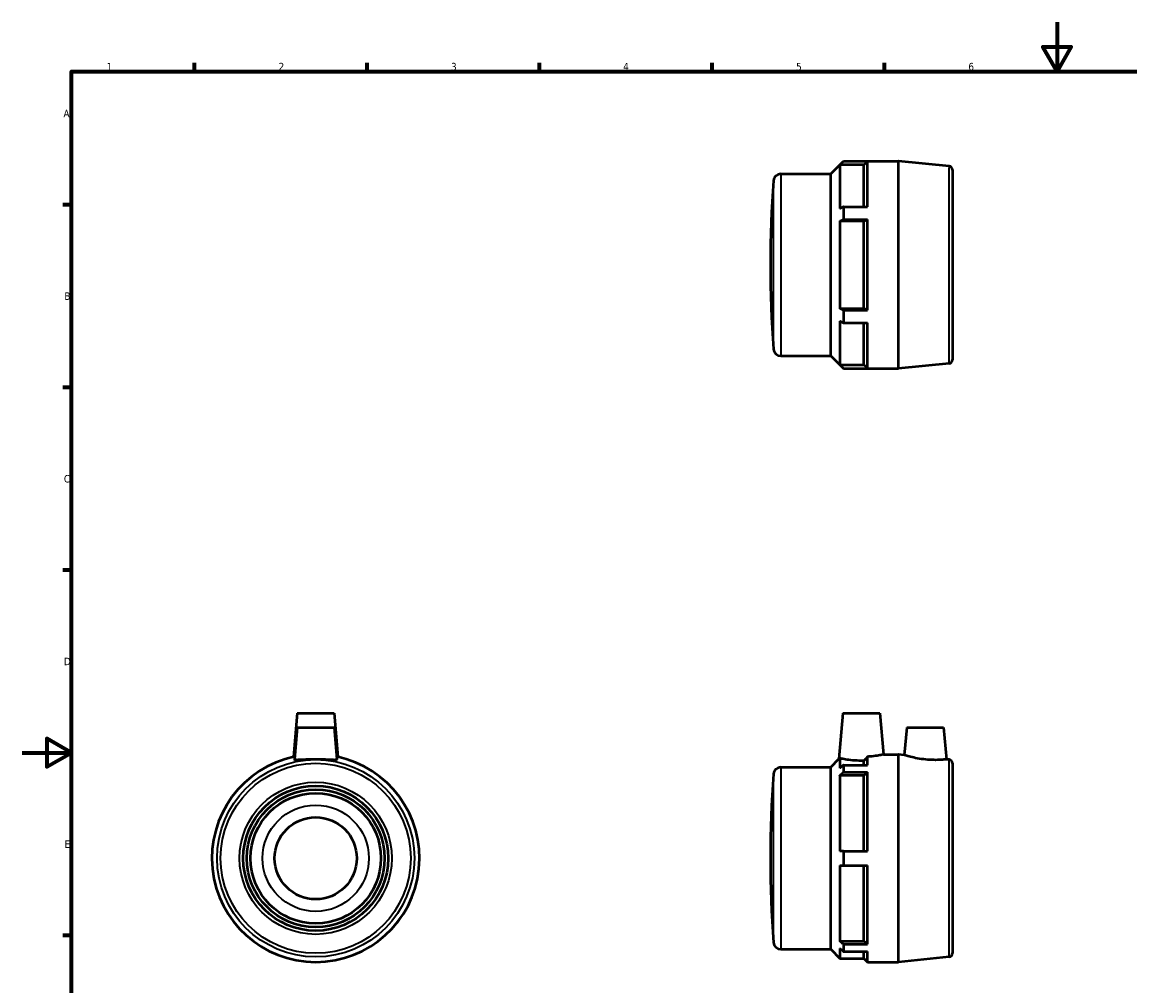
# Model space of a CAD drawing. Header units: millimetres. Extents: x 0 to 900, y -190 to 605.
# Tile 2 of 3: x 0 to 450, y 202 to 594. Entities that reach past the tile are written whole.
import ezdxf

# ---------------------------------------------------------------- set-up
doc = ezdxf.new("R2010")
doc.units = ezdxf.units.MM
for name, color, linetype, lineweight in [('Border (ANSI)', 7, 'Continuous', 70), ('Visible (ANSI)', 7, 'Continuous', 50), ('Visible Narrow (ANSI)', 7, 'Continuous', 35)]:
    doc.layers.add(name, color=color, linetype=linetype, lineweight=lineweight)
doc.styles.add('Note Text (ANSI)', font='tahoma.ttf')

# ---------------------------------------------------------------- blocks, each defined once
blk = doc.blocks.new('Borders Default Border')
at = {"layer": 'Border (ANSI)'}
for p, q in [((70.08, 574), (70.08, 577.45)), ((140.17, 574), (140.17, 577.45)), ((210.25, 574), (210.25, 577.45)), ((280.33, 574), (280.33, 577.45)), ((350.42, 574), (350.42, 577.45)), ((20, 519.75), (16.55, 519.75)), ((20, 445.5), (16.55, 445.5)), ((20, 371.25), (16.55, 371.25)), ((20, 222.75), (16.55, 222.75))]:
    blk.add_line(p, q, dxfattribs=at)
at = {"layer": 'Border (ANSI)', "flags": 128}
for points in [[(420.5, 594), (420.5, 574), (414.73, 584), (426.27, 584), (420.5, 574)], [(20, 20), (20, 574), (821, 574), (821, 20), (20, 20)], [(0, 297), (20, 297), (10, 302.77), (10, 291.23), (20, 297)]]:
    blk.add_lwpolyline(points, dxfattribs=at)
at = {"layer": 'Border (ANSI)', "char_height": 3.05, "attachment_point": 7, "style": 'Note Text (ANSI)'}
for s, insert in [('1', (34.35, 574.4)), ('2', (104.2, 574.4)), ('3', (174.26, 574.34)), ('4', (244.23, 574.4)), ('5', (314.48, 574.34)), ('6', (384.49, 574.34)), ('A', (16.78, 555.35)), ('B', (17.15, 481.1)), ('C', (16.95, 406.8)), ('D', (16.96, 332.6)), ('E', (17.21, 258.35))]:
    blk.add_mtext(s, dxfattribs=dict(at, insert=insert))

msp = doc.modelspace()

# ---------------------------------------------------------------- linework, layer by layer
at = {"layer": 'Visible (ANSI)'}
for p, q in [((328.531, 532.342), (333.711, 537.522)), ((332.231, 535.936), (332.231, 518.189)), ((342.027, 535.936), (332.231, 535.936)), ((333.711, 537.522), (333.711, 537.419)), ((333.711, 537.522), (355.907, 537.522)), ((333.711, 537.419), (343.507, 537.419)), ((342.027, 518.931), (342.027, 535.936)), ((343.507, 518.931), (343.507, 537.419)), ((376.699, 535.436), (356.055, 537.515)), ((308.238, 532.342), (328.531, 532.342)), ((328.531, 458.342), (328.531, 532.342)), ((378.031, 533.964), (378.031, 456.721)), ((333.711, 518.931), (333.711, 513.83)), ((333.711, 518.931), (343.507, 518.931)), ((333.711, 513.83), (343.507, 513.83)), ((343.507, 476.854), (343.507, 513.83)), ((332.231, 513.089), (332.231, 477.596)), ((342.027, 513.089), (332.231, 513.089)), ((342.027, 477.596), (342.027, 513.089)), ((332.231, 477.596), (342.027, 477.596)), ((333.711, 476.854), (333.711, 471.753)), ((333.711, 476.854), (343.507, 476.854)), ((332.231, 472.495), (332.231, 454.749)), ((333.711, 471.753), (343.507, 471.753)), ((342.027, 454.749), (342.027, 471.753)), ((343.507, 453.265), (343.507, 471.753)), ((308.238, 458.342), (328.531, 458.342)), ((328.531, 458.342), (333.711, 453.162)), ((332.231, 454.749), (342.027, 454.749)), ((376.699, 455.248), (356.055, 453.17)), ((333.711, 453.265), (333.711, 453.162)), ((333.711, 453.265), (343.507, 453.265)), ((333.711, 453.162), (355.907, 453.162)), ((111.779, 313.107), (110.221, 295.303)), ((111.779, 313.107), (126.779, 313.107)), ((126.779, 313.107), (128.336, 295.303)), ((333.531, 313.107), (331.901, 294.477)), ((333.531, 313.107), (348.531, 313.107)), ((348.531, 313.107), (350.003, 296.287)), ((111.779, 307.207), (110.646, 294.268)), ((111.779, 307.207), (126.779, 307.207)), ((126.779, 307.207), (127.911, 294.268)), ((359.431, 307.207), (358.454, 296.038)), ((359.431, 307.207), (374.431, 307.207)), ((374.431, 307.207), (375.559, 294.316)), ((328.531, 291.107), (331.901, 294.477)), ((332.231, 294.74), (332.231, 290.735)), ((342.027, 292.02), (342.027, 293.768)), ((343.507, 292.02), (343.507, 295.379)), ((350.003, 296.287), (355.907, 296.287)), ((358.454, 296.038), (356.055, 296.28)), ((376.699, 294.201), (375.559, 294.316)), ((378.031, 292.729), (378.031, 215.486)), ((308.238, 291.107), (328.531, 291.107)), ((328.531, 217.107), (328.531, 291.107)), ((333.711, 292.02), (333.711, 289.075)), ((333.711, 292.02), (343.507, 292.02)), ((333.711, 289.075), (343.507, 289.075)), ((343.507, 257.052), (343.507, 289.075)), ((332.231, 287.79), (332.231, 257.052)), ((342.027, 287.79), (332.231, 287.79)), ((342.027, 257.052), (342.027, 287.79)), ((333.711, 257.052), (333.711, 251.162)), ((333.711, 257.052), (343.507, 257.052)), ((332.231, 251.162), (332.231, 220.425)), ((333.711, 251.162), (343.507, 251.162)), ((342.027, 220.425), (342.027, 251.162)), ((343.507, 219.14), (343.507, 251.162)), ((308.238, 217.107), (328.531, 217.107)), ((328.531, 217.107), (332.231, 213.407)), ((332.231, 220.425), (342.027, 220.425)), ((332.231, 217.48), (332.231, 213.407)), ((333.711, 219.14), (333.711, 216.195)), ((333.711, 219.14), (343.507, 219.14)), ((333.711, 216.195), (343.507, 216.195)), ((342.027, 213.407), (342.027, 216.195)), ((343.507, 211.927), (343.507, 216.195)), ((332.231, 213.407), (342.027, 213.407)), ((342.027, 213.407), (343.507, 211.927)), ((343.507, 211.927), (355.907, 211.927)), ((376.699, 214.013), (356.055, 211.935))]:
    msp.add_line(p, q, dxfattribs=at)
for radius in [29.45, 27.978, 26.505, 16.685]:
    msp.add_circle((119.279, 254.107), radius, dxfattribs=at)
for centre, radius, start, end in [((355.907, 536.042), 1.48, 84.25082, 90), ((308.238, 529.397), 2.945, 90, 175.75709), ((376.551, 533.964), 1.48, 0, 84.25082), ((767.271, 495.342), 463.24, 175.75709, 184.24291), ((308.238, 461.287), 2.945, 184.24291, 270), ((376.551, 456.721), 1.48, 275.74918, 0), ((355.907, 454.642), 1.48, 270, 275.74918), ((119.279, 254.107), 42.18, 101.6696, 78.3304), ((355.907, 294.807), 1.48, 84.25082, 90), ((376.551, 292.729), 1.48, 0, 84.25082), ((767.271, 254.107), 463.24, 175.75709, 184.24291), ((308.238, 288.162), 2.945, 90, 175.75709), ((308.238, 220.052), 2.945, 184.24291, 270), ((355.907, 213.407), 1.48, 270, 275.74918), ((376.551, 215.486), 1.48, 275.74918, 0)]:
    msp.add_arc(centre, radius, start, end, dxfattribs=at)
for points, weights in [([(332.231, 535.936), (332.958, 536.664), (333.711, 537.419)], [1.00586495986, 1.00653803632, 1.00688875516]), ([(342.027, 535.936), (342.754, 536.664), (343.507, 537.419)], [1.13253851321, 1.13690486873, 1.14092227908]), ([(333.711, 518.931), (332.958, 518.554), (332.231, 518.189)], [1.00688875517, 1.00653803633, 1.00586495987]), ([(332.231, 513.089), (332.958, 513.453), (333.711, 513.83)], [1.00586495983, 1.00653803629, 1.00688875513]), ([(342.027, 513.089), (342.754, 513.453), (343.507, 513.83)], [1.13253851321, 1.13690486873, 1.14092227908]), ([(333.711, 476.854), (332.958, 477.232), (332.231, 477.596)], [1.00688875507, 1.00653803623, 1.00586495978]), ([(343.507, 476.854), (342.754, 477.232), (342.027, 477.596)], [1.14092227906, 1.13690486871, 1.13253851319]), ([(332.231, 472.495), (332.958, 472.131), (333.711, 471.753)], [1.00586495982, 1.00653803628, 1.00688875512]), ([(333.711, 453.265), (332.958, 454.02), (332.231, 454.749)], [1.00688875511, 1.00653803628, 1.00586495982]), ([(343.507, 453.265), (342.754, 454.02), (342.027, 454.749)], [1.14092227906, 1.13690486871, 1.13253851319]), ([(333.711, 292.02), (332.958, 291.366), (332.231, 290.735)], [1.00688875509, 1.00653803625, 1.00586495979]), ([(332.231, 287.79), (332.958, 288.421), (333.711, 289.075)], [1.00586495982, 1.00653803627, 1.00688875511]), ([(342.027, 287.79), (342.754, 288.421), (343.507, 289.075)], [1.13253851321, 1.13690486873, 1.14092227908]), ([(333.711, 257.052), (332.958, 257.052), (332.231, 257.052)], [1.00688875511, 1.00653803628, 1.00586495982]), ([(332.231, 251.162), (332.958, 251.162), (333.711, 251.162)], [1.00586495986, 1.00653803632, 1.00688875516]), ([(333.711, 219.14), (332.958, 219.794), (332.231, 220.425)], [1.00688875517, 1.00653803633, 1.00586495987]), ([(332.231, 217.48), (332.958, 216.849), (333.711, 216.195)], [1.00586495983, 1.00653803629, 1.00688875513]), ([(343.507, 219.14), (342.754, 219.794), (342.027, 220.425)], [1.14092227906, 1.13690486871, 1.13253851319])]:
    msp.add_rational_spline(points, weights, degree=2, dxfattribs=at)
for points, knots in [([(127.909, 294.242), (127.887, 294.138), (127.652, 294.074), (126.749, 294.041), (126.081, 294.069), (124.553, 294.149), (123.59, 294.205), (121.486, 294.29), (120.346, 294.316), (118.211, 294.316), (117.071, 294.29), (114.967, 294.205), (114.004, 294.149), (112.476, 294.069), (111.808, 294.041), (110.905, 294.074), (110.67, 294.138), (110.646, 294.25), (110.646, 294.259), (110.647, 294.268)], [0, 0, 0, 0, 0.3187272, 0.3187272, 0.6374544, 0.6374544, 0.9577345, 0.9577345, 1.2780145, 1.2780145, 1.5982946, 1.5982946, 1.9185746, 1.9185746, 2.2373019, 2.2373019, 2.5560291, 2.5560291, 2.5817469, 2.5817469, 2.5817469, 2.5817469]), ([(342.027, 293.768), (341.692, 293.76), (341.359, 293.756), (339.877, 293.756), (338.65, 293.812), (336.402, 294.014), (335.381, 294.156), (333.774, 294.42), (333.08, 294.558), (332.464, 294.689), (332.334, 294.717), (332.231, 294.74)], [-2.8650858, -2.8650858, -2.8650858, -2.8650858, -2.7668334, -2.7668334, -2.4205504, -2.4205504, -2.0742673, -2.0742673, -1.728842, -1.728842, -1.6129291, -1.6129291, -1.6129291, -1.6129291]), ([(343.507, 295.379), (343.105, 294.935), (342.692, 294.485), (342.192, 293.945), (342.11, 293.857), (342.027, 293.768)], [6.02140331, 6.02140331, 6.02140331, 6.02140331, 6.19598474, 6.19598474, 6.23015175, 6.23015175, 6.23015175, 6.23015175]), ([(350.003, 296.287), (350.003, 296.287), (349.779, 296.237), (348.87, 296.054), (348.184, 295.924), (346.6, 295.678), (345.593, 295.545), (344.166, 295.424), (343.839, 295.399), (343.507, 295.379)], [1.3628802, 1.3628802, 1.3628802, 1.3628802, 1.7032029, 1.7032029, 2.0435255, 2.0435255, 2.3846429, 2.3846429, 2.4828731, 2.4828731, 2.4828731, 2.4828731]), ([(375.559, 294.316), (375.559, 294.316), (375.351, 294.29), (374.501, 294.205), (373.86, 294.149), (372.378, 294.069), (371.438, 294.041), (369.372, 294.074), (368.245, 294.138), (366.079, 294.351), (364.902, 294.518), (362.742, 294.913), (361.759, 295.136), (360.221, 295.522), (359.557, 295.71), (358.674, 295.969), (358.454, 296.038), (358.454, 296.038)], [1.2780145, 1.2780145, 1.2780145, 1.2780145, 1.5982946, 1.5982946, 1.9185746, 1.9185746, 2.2373019, 2.2373019, 2.5560291, 2.5560291, 2.8904267, 2.8904267, 3.2248243, 3.2248243, 3.5535725, 3.5535725, 3.8823207, 3.8823207, 3.8823207, 3.8823207])]:
    msp.add_open_spline(points, degree=3, knots=knots, dxfattribs=at)
for points in [[(127.91, 294.268), (127.911, 294.259), (127.911, 294.25), (127.909, 294.242)], [(331.901, 294.477), (331.901, 294.477), (332.014, 294.565), (332.231, 294.74)]]:
    msp.add_open_spline(points, degree=3, dxfattribs=at)
at = {"layer": 'Visible Narrow (ANSI)'}
for p, q in [((355.907, 453.682), (355.907, 537.003)), ((356.055, 536.996), (356.055, 453.689)), ((308.238, 531.887), (308.238, 458.798)), ((376.699, 455.742), (376.699, 534.943)), ((305.301, 461.491), (305.301, 529.193)), ((355.907, 212.447), (355.907, 295.768)), ((356.055, 295.761), (356.055, 212.454)), ((376.699, 214.507), (376.699, 293.708)), ((308.238, 290.652), (308.238, 217.563)), ((305.301, 220.256), (305.301, 287.958))]:
    msp.add_line(p, q, dxfattribs=at)
for radius in [40.094, 38.622, 30.93, 21.595]:
    msp.add_circle((119.279, 254.107), radius, dxfattribs=at)
msp.add_arc((119.279, 254.107), 42.173, 118.50537, 61.49463, dxfattribs=at)

# ---------------------------------------------------------------- block references
msp.add_blockref('Borders Default Border', (0, 0))

doc.saveas('drawing.dxf')
